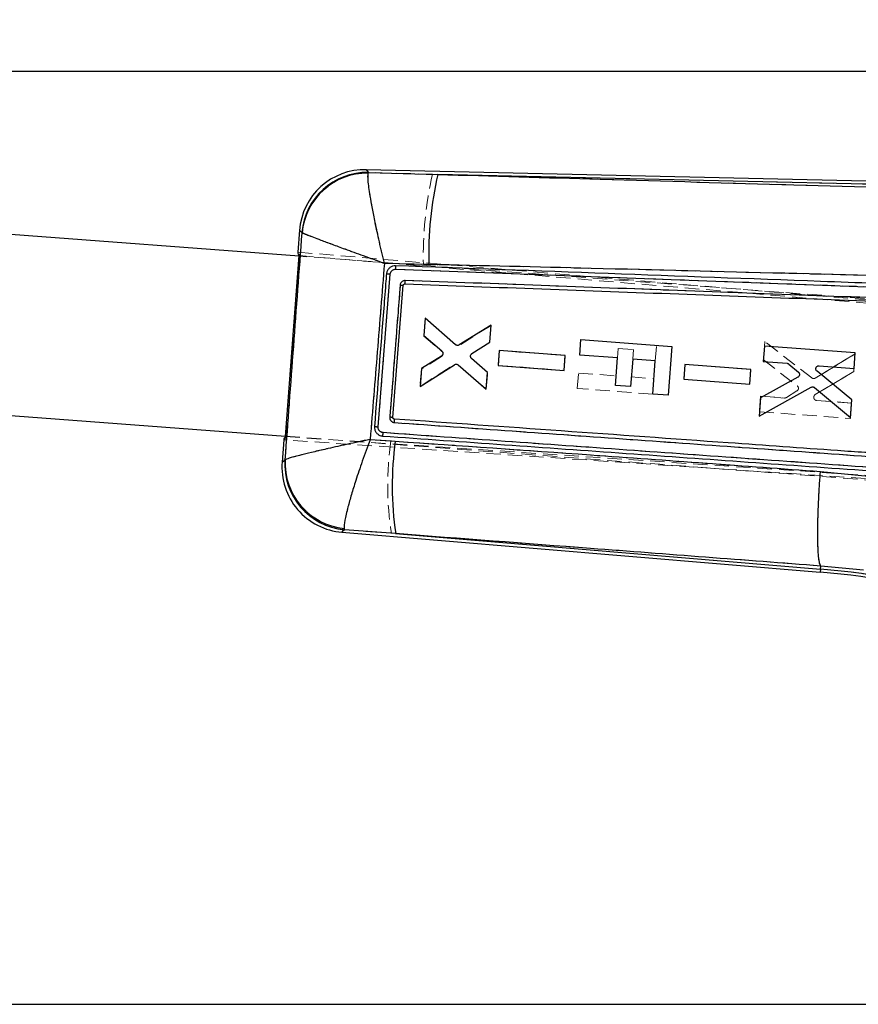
# Model space of a CAD drawing. Header units: millimetres. Extents: x 38 to 401, y 29 to 283.
# Tile 4 of 13: x 222 to 296, y 196 to 283. Entities that reach past the tile are written whole.
import ezdxf

# ---------------------------------------------------------------- set-up
doc = ezdxf.new("R2010")
doc.units = ezdxf.units.MM
doc.linetypes.add('HIDDEN', pattern=[1.905, 1.27, -0.635])
doc.layers.add('FORMATO', color=179, linetype='Continuous')
doc.styles.add('SLDTEXTSTYLE0', font='TXT', dxfattribs={"width": 0.75})
doc.dimstyles.new('SLDDIMSTYLE0', dxfattribs={"dimtxt": 3.5, "dimasz": 3.302, "dimexe": 0, "dimexo": 0.0625, "dimgap": 0.875, "dimtad": 1, "dimdec": 0, "dimrnd": 1e-09, "dimzin": 12, "dimdsep": 46, "dimtxsty": 'SLDTEXTSTYLE0', "dimsah": 1, "dimcen": 0.09, "dimadec": 0, "dimazin": 3, "dimtfac": 1, "dimtofl": 0, "dimtmove": 0, "dimatfit": 3, "dimfxl": 0, "dimfrac": 2, "dimtolj": 1, "dimtzin": 12, "dimarcsym": 0})
doc.dimstyles.new('SLDDIMSTYLE2', dxfattribs={"dimtxt": 3.5, "dimasz": 3.302, "dimexe": 0, "dimexo": 0.0625, "dimgap": 0.875, "dimtad": 1, "dimdec": 0, "dimrnd": 1e-09, "dimzin": 12, "dimdsep": 46, "dimtxsty": 'SLDTEXTSTYLE0', "dimsah": 1, "dimcen": 0.09, "dimadec": 0, "dimazin": 3, "dimtfac": 1, "dimtdec": 0, "dimtofl": 0, "dimtmove": 0, "dimatfit": 3, "dimfxl": 0, "dimfrac": 2, "dimtolj": 1, "dimtzin": 12, "dimarcsym": 0})

# ---------------------------------------------------------------- blocks, each defined once
blk = doc.blocks.new('_D')
at = {"layer": 'FORMATO'}
for p, q in [((82.952, 262.533), (82.952, 279.677)), ((346.325, 247.644), (346.325, 279.677)), ((82.952, 278.677), (346.325, 278.677))]:
    blk.add_line(p, q, dxfattribs=at)
for points in [[(82.952, 278.677), (86.254, 278.169), (86.254, 279.185)], [(346.325, 278.677), (343.023, 279.185), (343.023, 278.169)]]:
    blk.add_solid(points, dxfattribs=at)
at = {"layer": 'FORMATO', "insert": (187.567, 283.189), "char_height": 3.5, "attachment_point": 1, "style": 'SLDTEXTSTYLE0'}
blk.add_mtext('263', dxfattribs=at)
blk = doc.blocks.new('_D_5')
at = {"layer": 'FORMATO'}
for p, q in [((311.21, 268.659), (350.093, 268.659)), ((349.093, 268.659), (349.093, 196.046)), ((209.81, 196.046), (350.093, 196.046))]:
    blk.add_line(p, q, dxfattribs=at)
for points in [[(349.093, 268.659), (348.585, 265.357), (349.601, 265.357)], [(349.093, 196.046), (349.601, 199.348), (348.585, 199.348)]]:
    blk.add_solid(points, dxfattribs=at)
at = {"layer": 'FORMATO', "insert": (344.582, 219.58), "char_height": 3.5, "attachment_point": 1, "rotation": 90, "style": 'SLDTEXTSTYLE0'}
blk.add_mtext('73', dxfattribs=at)

msp = doc.modelspace()

# ---------------------------------------------------------------- linework, layer by layer
at = {"color": 7, "linetype": 'Continuous', "lineweight": 25}
for p, q in [((310.2102, 268.6589), (252.4917, 269.9608)), ((252.6845, 269.7294), (252.6649, 269.6655)), ((252.6845, 269.7294), (258.8376, 269.5465)), ((310.2018, 268.3879), (258.8376, 269.5465)), ((246.5465, 262.315), (166.7695, 268.3026)), ((246.592, 264.6098), (246.4457, 262.6607)), ((246.8165, 264.3765), (246.8035, 264.3955)), ((245.346, 246.3205), (246.5494, 262.3544)), ((258.0426, 261.5723), (254.1109, 261.6638)), ((253.5521, 247.194), (254.6124, 260.7046)), ((254.8623, 248.0253), (255.7835, 259.7257)), ((255.9247, 259.8522), (255.9242, 259.8522)), ((257.7192, 256.8107), (257.6043, 255.2789)), ((260.415, 254.4669), (257.7192, 256.8107)), ((263.5578, 256.1914), (260.742, 254.4408)), ((263.4452, 254.6882), (263.5578, 256.1914)), ((257.6043, 255.2789), (259.2012, 253.9078)), ((261.8625, 253.6806), (263.4452, 254.6882)), ((271.4129, 253.5492), (271.5157, 254.9188)), ((271.5157, 254.9188), (279.5634, 254.3147)), ((264.2732, 253.9433), (264.175, 252.6339)), ((270.1253, 253.5036), (264.2732, 253.9433)), ((279.5634, 254.3147), (279.2383, 249.9839)), ((287.768, 254.3436), (287.6654, 252.9741)), ((295.8156, 253.7389), (287.768, 254.3436)), ((259.167, 253.4615), (257.385, 252.3538)), ((263.244, 252.0046), (261.8282, 253.2384)), ((270.0271, 252.1942), (270.1253, 253.5036)), ((274.7612, 253.2979), (271.4129, 253.5492)), ((274.5782, 250.8606), (274.7612, 253.2979)), ((276.1005, 253.1974), (275.9175, 250.7601)), ((278.1042, 253.047), (276.1005, 253.1974)), ((277.882, 250.0857), (278.1042, 253.047)), ((287.6654, 252.9741), (289.7744, 252.8156)), ((295.7129, 252.3694), (295.8156, 253.7389)), ((257.2657, 250.7615), (260.3131, 252.6965)), ((257.385, 252.3538), (257.2657, 250.7615)), ((260.6403, 252.6731), (263.1336, 250.5323)), ((264.175, 252.6339), (270.0271, 252.1942)), ((280.7269, 252.7084), (280.6288, 251.399)), ((286.579, 252.2687), (280.7269, 252.7084)), ((286.4808, 250.9593), (286.579, 252.2687)), ((289.9321, 252.7508), (290.776, 252.0328)), ((295.5036, 249.5762), (292.4252, 252.1122)), ((292.6221, 252.6016), (295.7129, 252.3694)), ((263.1336, 250.5323), (263.244, 252.0046)), ((280.6288, 251.399), (286.4808, 250.9593)), ((290.7294, 251.578), (287.4243, 249.7591)), ((275.9175, 250.7601), (274.5782, 250.8606)), ((287.3025, 248.133), (291.8993, 250.696)), ((292.2104, 250.6668), (295.3864, 248.0133)), ((279.2383, 249.9839), (277.882, 250.0857)), ((287.4243, 249.7591), (287.3025, 248.133)), ((295.3864, 248.0133), (295.5036, 249.5762)), ((209.6795, 249.037), (245.349, 246.3599)), ((254.9898, 247.8784), (254.9698, 247.8813)), ((245.1977, 246.0331), (245.0495, 244.0578)), ((252.8432, 246.0752), (255.0693, 245.9226)), ((253.9098, 246.3802), (253.95, 246.3762)), ((245.2972, 244.2516), (245.3204, 244.2804)), ((292.7282, 243.2378), (297, 242.8254)), ((250.5422, 238.1816), (250.5659, 238.0735)), ((255.1053, 237.7317), (250.5659, 238.0735)), ((250.3354, 237.8595), (292.7151, 234.3066)), ((255.1053, 237.7317), (292.7366, 234.5769)), ((292.7366, 234.5769), (292.7594, 234.8634)), ((292.7594, 234.8634), (292.7592, 234.8639)), ((296.5535, 234.4897), (292.7594, 234.8634))]:
    msp.add_line(p, q, dxfattribs=at)
at = {"color": 7, "linetype": 'HIDDEN', "lineweight": 18}
for p, q in [((252.6872, 269.7262), (252.6675, 269.6616)), ((258.3577, 269.5573), (252.6872, 269.7262)), ((258.3577, 269.5573), (310.2018, 268.3879)), ((306.7915, 268.137), (258.3577, 269.5573)), ((246.8065, 264.3925), (246.8196, 264.3733)), ((245.3261, 246.0232), (246.5741, 262.6513)), ((246.4458, 262.6621), (322.8247, 256.2588)), ((321.3348, 256.7019), (246.5465, 262.315)), ((246.5494, 262.3544), (323.4392, 255.9319)), ((254.1115, 261.6604), (257.5605, 261.5797)), ((305.437, 259.2847), (255.1097, 261.1477)), ((254.6124, 260.7044), (253.5521, 247.1937)), ((257.7208, 256.8256), (257.6011, 255.2333)), ((257.6011, 255.2333), (257.7208, 256.8256)), ((260.4453, 254.4574), (257.7208, 256.8256)), ((263.5572, 256.1764), (260.7723, 254.4317)), ((263.4466, 254.7041), (263.5572, 256.1764)), ((257.6011, 255.2333), (259.1978, 253.872)), ((261.8625, 253.6955), (263.4466, 254.7041)), ((287.6763, 253.1156), (287.7985, 254.7417)), ((287.7985, 254.7417), (287.6763, 253.1156)), ((291.9612, 251.5212), (287.7985, 254.7417)), ((264.2732, 253.9429), (264.1748, 252.6334)), ((270.1254, 253.5041), (264.2732, 253.9429)), ((274.7612, 253.2987), (274.8246, 254.1434)), ((274.8246, 254.1434), (276.1639, 254.0429)), ((276.1639, 254.0429), (276.1005, 253.1982)), ((278.1043, 253.0482), (278.207, 254.4165)), ((259.1651, 253.4256), (257.3814, 252.3083)), ((259.2896, 253.7107), (259.2699, 253.7649)), ((261.8304, 253.253), (263.245, 252.0205)), ((263.245, 252.0205), (261.8304, 253.253)), ((270.027, 252.1947), (270.1254, 253.5041)), ((287.6763, 253.1156), (290.6728, 250.8238)), ((295.8097, 253.6534), (292.2732, 251.5037)), ((292.2732, 251.5037), (295.8097, 253.6534)), ((295.6923, 252.0906), (295.8097, 253.6534)), ((257.2663, 250.7765), (260.2817, 252.6916)), ((257.3814, 252.3083), (257.2663, 250.7765)), ((260.609, 252.6686), (263.132, 250.5174)), ((264.1748, 252.6334), (270.027, 252.1947)), ((280.727, 252.7079), (280.6286, 251.3985)), ((286.5791, 252.2692), (280.727, 252.7079)), ((286.4807, 250.9598), (286.5791, 252.2692)), ((292.2698, 250.0425), (295.6923, 252.0906)), ((295.6923, 252.0906), (292.2698, 250.0425)), ((263.132, 250.5174), (263.245, 252.0205)), ((271.1907, 250.5879), (271.2934, 251.9574)), ((271.2934, 251.9574), (274.6417, 251.7061)), ((275.981, 251.6056), (277.9848, 251.4552)), ((280.6286, 251.3985), (286.4807, 250.9598)), ((277.882, 250.0857), (271.1907, 250.5879)), ((290.651, 250.3672), (289.7094, 249.7832)), ((287.4347, 249.9007), (287.3318, 248.5312)), ((289.5437, 249.7426), (287.4347, 249.9007)), ((287.4347, 249.9007), (289.5437, 249.7426)), ((289.5437, 249.7426), (289.589, 249.7469)), ((292.2698, 250.0425), (292.2105, 249.9916)), ((295.4824, 249.2974), (292.3915, 249.5291)), ((292.3915, 249.5291), (295.4824, 249.2974)), ((295.3794, 247.928), (295.4824, 249.2974)), ((287.3318, 248.5312), (295.3794, 247.928)), ((334.7422, 240.0964), (245.1976, 246.0317)), ((245.346, 246.3205), (334.8889, 240.3579)), ((245.349, 246.3599), (320.1373, 240.7468)), ((254.6869, 245.9505), (252.8458, 246.0769)), ((253.9985, 246.6755), (297.1682, 243.5955)), ((245.3239, 244.283), (245.3005, 244.2542)), ((250.569, 238.0764), (250.5454, 238.1848)), ((250.569, 238.0764), (254.7241, 237.7637)), ((292.7366, 234.5769), (254.7241, 237.7637)), ((292.7366, 234.5769), (292.7596, 234.8667)), ((292.7594, 234.8672), (292.7596, 234.8667)), ((292.7596, 234.8667), (296.4789, 234.5028)), ((292.7151, 234.3066), (292.7366, 234.5769))]:
    msp.add_line(p, q, dxfattribs=at)
at = {"color": 8, "linetype": 'Continuous', "lineweight": 25}
msp.add_line((292.7366, 234.5769), (292.7151, 234.3066), dxfattribs=at)
at = {"color": 8, "linetype": 'Continuous', "lineweight": 25, "flags": 128}
for points in [[(252.4917, 269.9608), (252.5129, 269.9355), (252.6845, 269.7294)], [(246.8035, 264.3955), (246.6152, 264.5863), (246.592, 264.6098)], [(245.0495, 244.0578), (245.0767, 244.0791), (245.2972, 244.2516)], [(250.5659, 238.0735), (250.3607, 237.883), (250.3354, 237.8595)]]:
    msp.add_lwpolyline(points, dxfattribs=at)
at = {"color": 7, "linetype": 'HIDDEN', "lineweight": 18, "flags": 128}
for points in [[(252.6872, 269.7262), (252.5138, 269.9344), (252.4917, 269.9608)], [(246.592, 264.6098), (246.6162, 264.5853), (246.8065, 264.3925)], [(245.3005, 244.2542), (245.0778, 244.0799), (245.0495, 244.0578)], [(250.3354, 237.8595), (250.3617, 237.884), (250.569, 238.0764)]]:
    msp.add_lwpolyline(points, dxfattribs=at)
at = {"color": 7, "linetype": 'Continuous', "lineweight": 25}
for centre, radius, start, end in [((252.3613, 264.1768), 5.7855, 88.319776, 176.026998), ((252.5939, 263.9203), 5.8099, 89.106909, 175.308651), ((252.617, 263.8406), 5.8252, 89.528092, 174.721092), ((289.378, 262.4752), 31.3484, 166.963522, 181.650453), ((256.3921, 270.1843), 10.4763, 265.133511, 266.669967), ((284.2805, 241.9555), 29.4793, 172.266147, 188.237618), ((251.0949, 243.8603), 5.8109, 176.139134, 264.776451), ((251.1439, 243.9816), 5.8311, 177.063445, 264.077028), ((250.8188, 243.6248), 5.7855, 175.367447, 265.489535), ((288.2718, 175.1084), 59.3648, 71.707792, 85.707792), ((288.2718, 175.1084), 59.6359, 71.707792, 85.706366)]:
    msp.add_arc(centre, radius, start, end, dxfattribs=at)
at = {"color": 7, "linetype": 'HIDDEN', "lineweight": 18}
for centre, radius, start, end in [((252.5972, 263.9167), 5.8102, 89.112471, 175.303126), ((252.6205, 263.836), 5.8257, 89.537672, 174.708793), ((290.9147, 262.2753), 33.3615, 167.392261, 181.19476), ((256.1612, 266.9514), 7.2356, 264.783987, 267.008103), ((259.0131, 253.6601), 0.2811, 10.387359, 48.93159), ((290.501, 250.6027), 0.28, 16.512002, 52.160407), ((289.5643, 250.0171), 0.2752, 265.71065, 301.806287), ((281.993, 241.9812), 27.5931, 171.729248, 188.79187), ((251.0986, 243.8635), 5.8113, 176.144876, 264.770719), ((251.148, 243.9853), 5.8317, 177.07317, 264.069537), ((288.2718, 175.1084), 59.6359, 71.707792, 85.706366)]:
    msp.add_arc(centre, radius, start, end, dxfattribs=at)
at = {"color": 7, "linetype": 'Continuous', "lineweight": 25}
for centre, major_axis, start_param, end_param in [((317.4523, 256.7078), (71.0064, -5.9559), 3.1419281, 3.2017722), ((316.2974, 241.3203), (71.0999, -4.7097), 3.0814131, 3.1412572)]:
    msp.add_ellipse(centre, major_axis=major_axis, ratio=0.0699241, start_param=start_param, end_param=end_param, dxfattribs=at)
for points, knots in [([(254.1109, 261.6638), (254.1095, 261.6699), (253.9529, 262.3159), (253.6587, 263.5733), (253.3039, 265.2138), (253.0358, 266.5674), (252.8021, 267.8848), (252.6313, 269.1064), (252.6538, 269.4808), (252.6649, 269.6655)], [0, 0, 0, 0, 0.0015915, 0.17088, 0.3318783, 0.4598513, 0.5877996, 0.7965949, 1, 1, 1, 1]), ([(258.8376, 269.5465), (263.6282, 269.4064), (279.8629, 268.9319), (296.0959, 268.4555), (307.5388, 268.1197)], [0, 0, 0, 0, 0.295086, 1, 1, 1, 1]), ([(245.3204, 244.2804), (245.5696, 247.632), (246.0677, 254.3307), (246.567, 261.0294), (246.8165, 264.3765)], [0, 0, 0, 0, 0.5003392, 1, 1, 1, 1]), ([(254.1109, 261.6638), (254.1051, 261.6659), (253.4806, 261.8889), (252.2746, 262.3217), (250.727, 262.8835), (249.4721, 263.3447), (248.2751, 263.7909), (247.206, 264.2002), (246.9452, 264.3182), (246.8165, 264.3765)], [0, 0, 0, 0, 0.0015914, 0.1708812, 0.3318798, 0.4598525, 0.5878002, 0.7965954, 1, 1, 1, 1]), ([(254.1109, 261.6638), (253.9002, 259.0527), (253.4808, 253.8562), (253.055, 248.6602), (252.8432, 246.0752)], [0, 0, 0, 0, 0.5024893, 1, 1, 1, 1]), ([(255.0979, 261.4556), (255.009, 261.45), (254.8313, 261.4388), (254.5908, 261.3107), (254.4061, 261.1168), (254.3105, 260.9103), (254.2927, 260.7778), (254.2867, 260.7328)], [0, 0, 0, 0, 0.2220807, 0.44388406, 0.66513905, 0.88616724, 1, 1, 1, 1]), ([(254.6124, 260.7046), (254.6177, 260.7403), (254.631, 260.8297), (254.7002, 260.9605), (254.8193, 261.0735), (254.9629, 261.1405), (255.0635, 261.1454), (255.1098, 261.1477)], [0, 0, 0, 0, 0.1470986, 0.3681138, 0.5894769, 0.8111056, 1, 1, 1, 1]), ([(255.1101, 261.1477), (255.1112, 261.1879), (255.1133, 261.2682), (255.1115, 261.37), (255.1064, 261.4407), (255.1007, 261.4507), (255.0979, 261.4556)], [0, 0, 0, 0, 0.2518991, 0.5037989, 0.755697, 1, 1, 1, 1]), ([(305.4888, 259.5976), (305.2866, 259.6051), (304.2754, 259.6425), (300.0282, 259.7998), (283.4346, 260.4135), (267.6483, 260.9941), (255.0982, 261.4556)], [0, 0, 0, 0, 0.01204141, 0.06020718, 0.25287045, 1, 1, 1, 1]), ([(255.1098, 261.1477), (263.5087, 260.8374), (280.3064, 260.2168), (297.1022, 259.5937), (305.5, 259.2822)], [0, 0, 0, 0, 0.5000018, 1, 1, 1, 1]), ([(306.7368, 260.3371), (295.2953, 260.6387), (279.065, 261.0665), (262.8322, 261.4571), (258.0426, 261.5723)], [0, 0, 0, 0, 0.7049425, 1, 1, 1, 1]), ([(254.2867, 260.7323), (254.2708, 260.5299), (254.1915, 259.518), (253.838, 255.014), (253.4987, 250.7126), (253.2232, 247.2206)], [0, 0, 0, 0, 0.0449321, 0.2246607, 1, 1, 1, 1]), ([(254.6124, 260.7051), (254.5916, 260.7068), (254.5498, 260.71), (254.4886, 260.7149), (254.4317, 260.7195), (254.3815, 260.7237), (254.34, 260.7272), (254.3092, 260.7299), (254.2921, 260.7316), (254.2882, 260.7321), (254.2867, 260.7323)], [0, 0, 0, 0, 0.13133873, 0.26268692, 0.39402085, 0.52536372, 0.65671323, 0.78805383, 0.91939498, 1, 1, 1, 1]), ([(255.9587, 260.1526), (255.9328, 260.1521), (255.8575, 260.1508), (255.7362, 260.1104), (255.6166, 260.0198), (255.5299, 259.8937), (255.5122, 259.7952), (255.5033, 259.7457)], [0, 0, 0, 0, 0.11565713, 0.33659612, 0.55729498, 0.77790881, 1, 1, 1, 1]), ([(255.9247, 259.8522), (255.9279, 259.8566), (255.9342, 259.8654), (255.9444, 259.9347), (255.9533, 260.0339), (255.9569, 260.113), (255.9587, 260.1526)], [0, 0, 0, 0, 0.2500013, 0.5000003, 0.75, 1, 1, 1, 1]), ([(304.695, 258.3482), (296.4821, 258.6528), (280.2375, 259.2555), (263.9913, 259.8558), (255.9587, 260.1526)], [0, 0, 0, 0, 0.5055709, 1, 1, 1, 1]), ([(255.5033, 259.7457), (255.4874, 259.5434), (255.408, 258.5315), (255.1017, 254.6295), (254.8114, 250.9299), (254.5846, 248.0398)], [0, 0, 0, 0, 0.0518639, 0.2593194, 1, 1, 1, 1]), ([(255.7835, 259.7257), (255.7863, 259.741), (255.7919, 259.7717), (255.8189, 259.811), (255.8562, 259.8392), (255.8936, 259.8515), (255.9166, 259.852), (255.9242, 259.8522)], [0, 0, 0, 0, 0.2227513, 0.4455166, 0.668003, 0.8898937, 1, 1, 1, 1]), ([(255.9242, 259.8522), (264.0131, 259.5549), (280.0941, 258.9638), (296.1736, 258.3692), (304.1649, 258.0736)], [0, 0, 0, 0, 0.5030115, 1, 1, 1, 1]), ([(259.2012, 253.9078), (259.2229, 253.8847), (259.2663, 253.8386), (259.2973, 253.7473), (259.2991, 253.6674), (259.2862, 253.6223), (259.2819, 253.6073)], [0, 0, 0, 0, 0.28645279, 0.57296492, 0.85808048, 1, 1, 1, 1]), ([(260.742, 254.4408), (260.7139, 254.427), (260.6576, 254.3994), (260.5623, 254.3967), (260.478, 254.4201), (260.434, 254.4529), (260.415, 254.4669)], [0, 0, 0, 0, 0.2658433, 0.5316493, 0.7985227, 1, 1, 1, 1]), ([(259.2819, 253.6073), (259.2689, 253.5781), (259.2429, 253.5197), (259.1923, 253.4809), (259.167, 253.4615)], [0, 0, 0, 0, 0.5001944, 1, 1, 1, 1]), ([(261.8282, 253.2384), (261.8067, 253.2621), (261.7638, 253.3095), (261.734, 253.4024), (261.7341, 253.4726), (261.7423, 253.509), (261.7436, 253.5145)], [0, 0, 0, 0, 0.3150647, 0.6301931, 0.9437519, 1, 1, 1, 1]), ([(261.7436, 253.5145), (261.7544, 253.5443), (261.776, 253.6039), (261.8258, 253.6555), (261.8571, 253.6769), (261.8625, 253.6806)], [0, 0, 0, 0, 0.4525771, 0.9051495, 1, 1, 1, 1]), ([(260.3131, 252.6965), (260.341, 252.7106), (260.3968, 252.7387), (260.4919, 252.7423), (260.5765, 252.7197), (260.621, 252.6872), (260.6403, 252.6731)], [0, 0, 0, 0, 0.26507538, 0.53012541, 0.79622813, 1, 1, 1, 1]), ([(289.7744, 252.8156), (289.8054, 252.8105), (289.8631, 252.8011), (289.9103, 252.7667), (289.9321, 252.7508)], [0, 0, 0, 0, 0.5371218, 1, 1, 1, 1]), ([(290.776, 252.0328), (290.7978, 252.0097), (290.8414, 251.9637), (290.8727, 251.8723), (290.8753, 251.7817), (290.8552, 251.7278), (290.8461, 251.7035)], [0, 0, 0, 0, 0.26221074, 0.52448397, 0.78538794, 1, 1, 1, 1]), ([(292.4252, 252.1122), (292.403, 252.1345), (292.3587, 252.179), (292.3256, 252.2688), (292.3213, 252.353), (292.3361, 252.4023), (292.342, 252.4218)], [0, 0, 0, 0, 0.27435, 0.548771, 0.8217614, 1, 1, 1, 1]), ([(292.342, 252.4218), (292.3556, 252.4498), (292.3829, 252.5059), (292.4559, 252.5664), (292.5387, 252.6008), (292.5959, 252.6014), (292.6221, 252.6016)], [0, 0, 0, 0, 0.259862, 0.5196998, 0.7802975, 1, 1, 1, 1]), ([(290.8461, 251.7035), (290.8302, 251.676), (290.8007, 251.6251), (290.7519, 251.5928), (290.7294, 251.578)], [0, 0, 0, 0, 0.5402089, 1, 1, 1, 1]), ([(291.8993, 250.696), (291.9279, 250.7085), (291.9853, 250.7333), (292.0805, 250.7315), (292.1574, 250.7061), (292.1964, 250.6772), (292.2104, 250.6668)], [0, 0, 0, 0, 0.2803505, 0.5606274, 0.8422991, 1, 1, 1, 1]), ([(254.5846, 248.0398), (254.5864, 247.9898), (254.59, 247.8898), (254.6576, 247.7526), (254.7632, 247.6455), (254.8826, 247.5853), (254.9628, 247.5743), (254.9938, 247.57)], [0, 0, 0, 0, 0.215728, 0.4314728, 0.6474535, 0.8637712, 1, 1, 1, 1]), ([(254.8624, 248.0253), (254.8583, 248.0252), (254.8501, 248.025), (254.787, 248.028), (254.696, 248.033), (254.6217, 248.0375), (254.5846, 248.0398)], [0, 0, 0, 0, 0.2499988, 0.4999975, 0.749994, 1, 1, 1, 1]), ([(254.9698, 247.8813), (254.9614, 247.8837), (254.9381, 247.8904), (254.9044, 247.9131), (254.8759, 247.9504), (254.8624, 247.99), (254.8624, 248.0154), (254.8624, 248.0253)], [0, 0, 0, 0, 0.1348477, 0.3723524, 0.6101863, 0.8487072, 1, 1, 1, 1]), ([(296.8242, 244.9007), (296.7708, 244.9046), (295.9104, 244.9659), (291.8218, 245.2575), (277.9295, 246.2477), (264.8458, 247.1778), (254.9898, 247.8784)], [0, 0, 0, 0, 0.00382989, 0.06169989, 0.29318019, 1, 1, 1, 1]), ([(254.9938, 247.57), (254.9963, 247.6101), (255.0013, 247.6903), (255.0025, 247.7921), (254.9989, 247.863), (254.9928, 247.8733), (254.9898, 247.8784)], [0, 0, 0, 0, 0.2520115, 0.5040235, 0.756036, 1, 1, 1, 1]), ([(253.2232, 247.2206), (253.2252, 247.1316), (253.2293, 246.9537), (253.3467, 246.7084), (253.532, 246.5157), (253.7337, 246.4115), (253.8651, 246.3881), (253.9098, 246.3802)], [0, 0, 0, 0, 0.2213685, 0.4426969, 0.664112, 0.8858451, 1, 1, 1, 1]), ([(253.2232, 247.2205), (253.2247, 247.2204), (253.2288, 247.2199), (253.2457, 247.2184), (253.2769, 247.2157), (253.3189, 247.2122), (253.3698, 247.2081), (253.4272, 247.2036), (253.489, 247.1988), (253.5311, 247.1956), (253.5521, 247.194)], [0, 0, 0, 0, 0.0737989, 0.2061131, 0.3384287, 0.470736, 0.6030491, 0.7353713, 0.8676776, 1, 1, 1, 1]), ([(253.9987, 246.6754), (253.9548, 246.6822), (253.8573, 246.6972), (253.7224, 246.7765), (253.6146, 246.9), (253.5534, 247.0464), (253.5525, 247.1474), (253.5521, 247.194)], [0, 0, 0, 0, 0.1751738, 0.3895106, 0.6033632, 0.8168761, 1, 1, 1, 1]), ([(254.9938, 247.57), (261.9566, 247.0736), (275.9641, 246.075), (289.9737, 245.0747), (297.0195, 244.5716)], [0, 0, 0, 0, 0.4970736, 1, 1, 1, 1]), ([(252.8432, 246.0752), (252.8372, 246.074), (252.1647, 245.9332), (250.8697, 245.6569), (249.221, 245.2912), (247.9005, 244.9859), (246.741, 244.7048), (245.7151, 244.4356), (245.4558, 244.3336), (245.3204, 244.2804)], [0, 0, 0, 0, 0.0016044, 0.1786872, 0.3465684, 0.4795379, 0.6124764, 0.7977482, 1, 1, 1, 1]), ([(252.8432, 246.0752), (252.841, 246.0694), (252.6013, 245.4233), (252.1487, 244.163), (251.5966, 242.5162), (251.1757, 241.16), (250.8287, 239.9298), (250.5571, 238.7799), (250.5473, 238.3868), (250.5422, 238.1816)], [0, 0, 0, 0, 0.0016049, 0.1786814, 0.3465629, 0.4795299, 0.6124663, 0.797738, 1, 1, 1, 1]), ([(253.9501, 246.3762), (253.954, 246.3805), (253.9616, 246.389), (253.9755, 246.4579), (253.9889, 246.5569), (253.9956, 246.6359), (253.9989, 246.6754)], [0, 0, 0, 0, 0.25000045, 0.49999892, 0.75000059, 1, 1, 1, 1]), ([(253.9503, 246.3762), (261.1448, 245.865), (275.5338, 244.8426), (289.9255, 243.8166), (297.1214, 243.3036)], [0, 0, 0, 0, 0.4999992, 1, 1, 1, 1]), ([(297.1681, 243.5953), (289.9724, 244.1091), (275.5813, 245.1367), (261.1928, 246.1625), (253.9987, 246.6754)], [0, 0, 0, 0, 0.5000073, 1, 1, 1, 1]), ([(255.0693, 245.9226), (260.83, 245.5212), (273.3831, 244.6464), (285.9359, 243.7324), (292.7282, 243.2378)], [0, 0, 0, 0, 0.4589035, 1, 1, 1, 1]), ([(292.7592, 234.8639), (292.7251, 234.9293), (292.6569, 235.06), (292.5803, 235.5375), (292.5261, 236.2123), (292.4966, 237.0782), (292.4932, 238.1124), (292.5151, 239.2808), (292.5627, 240.5548), (292.6299, 241.8207), (292.6901, 242.7242), (292.7232, 243.1707), (292.7282, 243.2378)], [0, 0, 0, 0, 0.1113323, 0.2226646, 0.3339968, 0.445329, 0.5566619, 0.6679947, 0.7793285, 0.8906623, 0.9835503, 1, 1, 1, 1]), ([(292.7592, 234.8639), (285.9607, 235.3824), (273.4083, 236.3396), (260.8582, 237.2942), (255.1053, 237.7317)], [0, 0, 0, 0, 0.5416064, 1, 1, 1, 1])]:
    msp.add_open_spline(points, degree=3, knots=knots, dxfattribs=at)
at = {"color": 7, "linetype": 'HIDDEN', "lineweight": 18}
for points, knots in [([(252.6675, 269.6616), (252.6563, 269.4769), (252.6336, 269.102), (252.8037, 267.8817), (253.037, 266.5642), (253.3048, 265.2105), (253.6593, 263.57), (253.9534, 262.3125), (254.11, 261.6664), (254.1115, 261.6604)], [0, 0, 0, 0, 0.2029404, 0.4118525, 0.5398732, 0.6679186, 0.8290152, 0.9984076, 1, 1, 1, 1]), ([(246.8196, 264.3733), (246.5702, 261.0273), (246.071, 254.3305), (245.5731, 247.6338), (245.3239, 244.283)], [0, 0, 0, 0, 0.4996449, 1, 1, 1, 1]), ([(246.8196, 264.3733), (246.9482, 264.315), (247.2092, 264.1967), (248.2765, 263.7878), (249.4731, 263.3415), (250.7277, 262.8803), (252.2751, 262.3183), (253.4811, 261.8855), (254.1056, 261.6625), (254.1115, 261.6604)], [0, 0, 0, 0, 0.2029403, 0.4118519, 0.5398722, 0.6679173, 0.8290141, 0.9984076, 1, 1, 1, 1]), ([(252.8458, 246.0769), (253.0573, 248.6612), (253.4822, 253.8554), (253.901, 259.0502), (254.1115, 261.6604)], [0, 0, 0, 0, 0.4975315, 1, 1, 1, 1]), ([(255.1097, 261.1477), (255.0734, 261.1466), (254.983, 261.1437), (254.8452, 261.0898), (254.7197, 260.9846), (254.6366, 260.8497), (254.6201, 260.7503), (254.6124, 260.7044)], [0, 0, 0, 0, 0.1486859, 0.3697109, 0.5904008, 0.8109495, 1, 1, 1, 1]), ([(255.0979, 261.4556), (255.1007, 261.4507), (255.1063, 261.4407), (255.1115, 261.37), (255.1133, 261.2682), (255.1112, 261.1879), (255.1101, 261.1477)], [0, 0, 0, 0, 0.2443283, 0.4962178, 0.7481092, 1, 1, 1, 1]), ([(257.5605, 261.5797), (258.3813, 261.5602), (274.5251, 261.1759), (290.666, 260.7505), (305.9862, 260.3468)], [0, 0, 0, 0, 0.0508465, 1, 1, 1, 1]), ([(254.2867, 260.7327), (254.2882, 260.7325), (254.2921, 260.7319), (254.3092, 260.7301), (254.34, 260.7272), (254.3815, 260.7236), (254.4317, 260.7193), (254.4886, 260.7145), (254.5498, 260.7094), (254.5916, 260.7061), (254.6124, 260.7044)], [0, 0, 0, 0, 0.0804499, 0.2118114, 0.3431771, 0.4745368, 0.6058996, 0.7372667, 0.8686354, 1, 1, 1, 1]), ([(255.5034, 259.7458), (255.5128, 259.797), (255.5308, 259.8955), (255.6181, 260.0208), (255.7362, 260.1104), (255.8576, 260.1508), (255.9329, 260.1521), (255.9588, 260.1526)], [0, 0, 0, 0, 0.2299549, 0.4426866, 0.6633875, 0.8843302, 1, 1, 1, 1]), ([(255.9247, 259.8522), (255.9279, 259.8566), (255.9342, 259.8654), (255.9444, 259.9347), (255.9534, 260.0339), (255.957, 260.1131), (255.9588, 260.1526)], [0, 0, 0, 0, 0.2499992, 0.4999999, 0.7499995, 1, 1, 1, 1]), ([(255.9588, 260.1526), (263.9914, 259.8558), (280.2376, 259.2556), (296.4822, 258.653), (304.6951, 258.3484)], [0, 0, 0, 0, 0.4944268, 1, 1, 1, 1]), ([(254.585, 248.0447), (254.6009, 248.247), (254.6803, 249.2589), (254.9863, 253.1593), (255.2766, 256.8572), (255.5034, 259.7458)], [0, 0, 0, 0, 0.0518856, 0.2594278, 1, 1, 1, 1]), ([(259.2896, 253.7107), (259.2922, 253.6795), (259.2974, 253.6169), (259.2651, 253.5268), (259.217, 253.4628), (259.1784, 253.4351), (259.1651, 253.4256)], [0, 0, 0, 0, 0.2835039, 0.5670033, 0.8508735, 1, 1, 1, 1]), ([(261.7376, 253.435), (261.7378, 253.4667), (261.7383, 253.5302), (261.7787, 253.6181), (261.8262, 253.6702), (261.8572, 253.6918), (261.8625, 253.6955)], [0, 0, 0, 0, 0.3119486, 0.6238722, 0.9364816, 1, 1, 1, 1]), ([(292.2732, 251.5037), (292.2449, 251.4902), (292.1882, 251.4631), (292.0925, 251.4615), (292.015, 251.4843), (291.9752, 251.5116), (291.9612, 251.5212)], [0, 0, 0, 0, 0.281905, 0.5638022, 0.8461448, 1, 1, 1, 1]), ([(290.7695, 250.6823), (290.7754, 250.6515), (290.7874, 250.5899), (290.7651, 250.4971), (290.7189, 250.4187), (290.6725, 250.3835), (290.651, 250.3672)], [0, 0, 0, 0, 0.2587116, 0.5174172, 0.7763498, 1, 1, 1, 1]), ([(290.7695, 250.6823), (290.7578, 250.712), (290.7362, 250.7667), (290.6927, 250.8059), (290.6728, 250.8238)], [0, 0, 0, 0, 0.54245725, 1, 1, 1, 1]), ([(290.7798, 250.5972), (290.7802, 250.5996), (290.7853, 250.6279), (290.777, 250.6563), (290.7695, 250.6823)], [0, 0, 0, 0, 0.08572567, 1, 1, 1, 1]), ([(292.1414, 249.7487), (292.138, 249.7796), (292.1311, 249.8413), (292.1606, 249.9312), (292.2094, 250.0003), (292.2523, 250.0303), (292.2698, 250.0425)], [0, 0, 0, 0, 0.2705836, 0.5411546, 0.8121811, 1, 1, 1, 1]), ([(292.3915, 249.5291), (292.3604, 249.5346), (292.2983, 249.5457), (292.2192, 249.6003), (292.1642, 249.6707), (292.1484, 249.7248), (292.1414, 249.7487)], [0, 0, 0, 0, 0.2640466, 0.5281158, 0.7911323, 1, 1, 1, 1]), ([(292.309, 249.5499), (292.3115, 249.5484), (292.336, 249.5338), (292.3653, 249.5313), (292.3915, 249.5291)], [0, 0, 0, 0, 0.1017224, 1, 1, 1, 1]), ([(254.585, 248.0447), (254.6221, 248.0418), (254.6962, 248.0361), (254.7871, 248.0295), (254.8501, 248.0253), (254.8583, 248.0253), (254.8623, 248.0253)], [0, 0, 0, 0, 0.24999626, 0.4999971, 0.74999998, 1, 1, 1, 1]), ([(254.9938, 247.5701), (254.9628, 247.5743), (254.8826, 247.5853), (254.7632, 247.6455), (254.6577, 247.7526), (254.5892, 247.8913), (254.5864, 247.993), (254.585, 248.0447)], [0, 0, 0, 0, 0.1352885, 0.350111, 0.5645896, 0.7788394, 1, 1, 1, 1]), ([(254.9938, 247.5701), (254.9964, 247.6101), (255.0014, 247.6903), (255.0025, 247.7922), (254.9989, 247.863), (254.9928, 247.8733), (254.9898, 247.8784)], [0, 0, 0, 0, 0.25198969, 0.50397946, 0.75596788, 1, 1, 1, 1]), ([(253.2233, 247.222), (253.2248, 247.2217), (253.2289, 247.2211), (253.2458, 247.2192), (253.277, 247.2163), (253.319, 247.2126), (253.3698, 247.2083), (253.4273, 247.2036), (253.489, 247.1986), (253.5311, 247.1954), (253.5521, 247.1937)], [0, 0, 0, 0, 0.0737765, 0.2060962, 0.3384124, 0.4707356, 0.6030492, 0.7353691, 0.867684, 1, 1, 1, 1]), ([(253.5521, 247.1937), (253.5519, 247.1561), (253.5514, 247.064), (253.6014, 246.9227), (253.7031, 246.7931), (253.8411, 246.7021), (253.9468, 246.6842), (253.9985, 246.6755)], [0, 0, 0, 0, 0.1483075, 0.362794, 0.577761, 0.7935353, 1, 1, 1, 1]), ([(297.0195, 244.5718), (289.9738, 245.0749), (275.9642, 246.0752), (261.9566, 247.0737), (254.9938, 247.5701)], [0, 0, 0, 0, 0.5029265, 1, 1, 1, 1]), ([(252.8458, 246.0769), (252.8398, 246.0756), (252.1687, 245.9351), (250.8761, 245.6594), (249.2289, 245.294), (247.9081, 244.9888), (246.7473, 244.7076), (245.72, 244.4383), (245.4597, 244.3363), (245.3239, 244.283)], [0, 0, 0, 0, 0.0016051, 0.1784084, 0.3460593, 0.4791536, 0.6122174, 0.797605, 1, 1, 1, 1]), ([(252.8458, 246.0769), (252.8437, 246.071), (252.6046, 245.4261), (252.1526, 244.1683), (251.6012, 242.5231), (251.1802, 241.1668), (250.8328, 239.9355), (250.5607, 238.7843), (250.5507, 238.3904), (250.5454, 238.1848)], [0, 0, 0, 0, 0.0016053, 0.1784027, 0.3460543, 0.4791463, 0.6122076, 0.7975951, 1, 1, 1, 1]), ([(253.9988, 246.6754), (253.9954, 246.6359), (253.9888, 246.5569), (253.9754, 246.4579), (253.9615, 246.389), (253.9538, 246.3805), (253.95, 246.3762)], [0, 0, 0, 0, 0.2500005, 0.5000001, 0.7500012, 1, 1, 1, 1]), ([(292.7269, 243.2359), (286.0392, 243.7234), (273.3593, 244.6477), (260.6791, 245.5324), (254.6869, 245.9505)], [0, 0, 0, 0, 0.5274351, 1, 1, 1, 1]), ([(292.7269, 243.2359), (292.722, 243.1687), (292.689, 242.724), (292.629, 241.8223), (292.5619, 240.5582), (292.5144, 239.2842), (292.4926, 238.1158), (292.4961, 237.0816), (292.5258, 236.2156), (292.5801, 235.5408), (292.657, 235.0634), (292.7253, 234.9326), (292.7594, 234.8672)], [0, 0, 0, 0, 0.016456, 0.1089474, 0.2203301, 0.3317126, 0.4430942, 0.5544758, 0.6658568, 0.7772379, 0.888619, 1, 1, 1, 1]), ([(254.7241, 237.7637), (260.7084, 237.3086), (273.3857, 236.3444), (286.0652, 235.3777), (292.7594, 234.8672)], [0, 0, 0, 0, 0.4720472, 1, 1, 1, 1])]:
    msp.add_open_spline(points, degree=3, knots=knots, dxfattribs=at)

# ---------------------------------------------------------------- dimensions: what is measured, and where the dimension line sits
at = {"layer": 'FORMATO'}
dim = msp.add_linear_dim(base=(346.3254, 278.6768), p1=(82.9517, 261.5331), p2=(346.3254, 246.644), dimstyle='SLDDIMSTYLE0', dxfattribs=at)
dim.commit()
dim.dimension.update_dxf_attribs({"geometry": '_D', "text_midpoint": (191.4457, 278.6768), "dimtype": 160})
dim = msp.add_linear_dim(base=(349.0934, 196.0461), p1=(310.2102, 268.6589), p2=(208.8099, 196.0461), angle=90, dimstyle='SLDDIMSTYLE2', dxfattribs=at)
dim.commit()
dim.dimension.update_dxf_attribs({"geometry": '_D_5', "text_midpoint": (349.0934, 222.166), "dimtype": 160})

doc.saveas('drawing.dxf')
